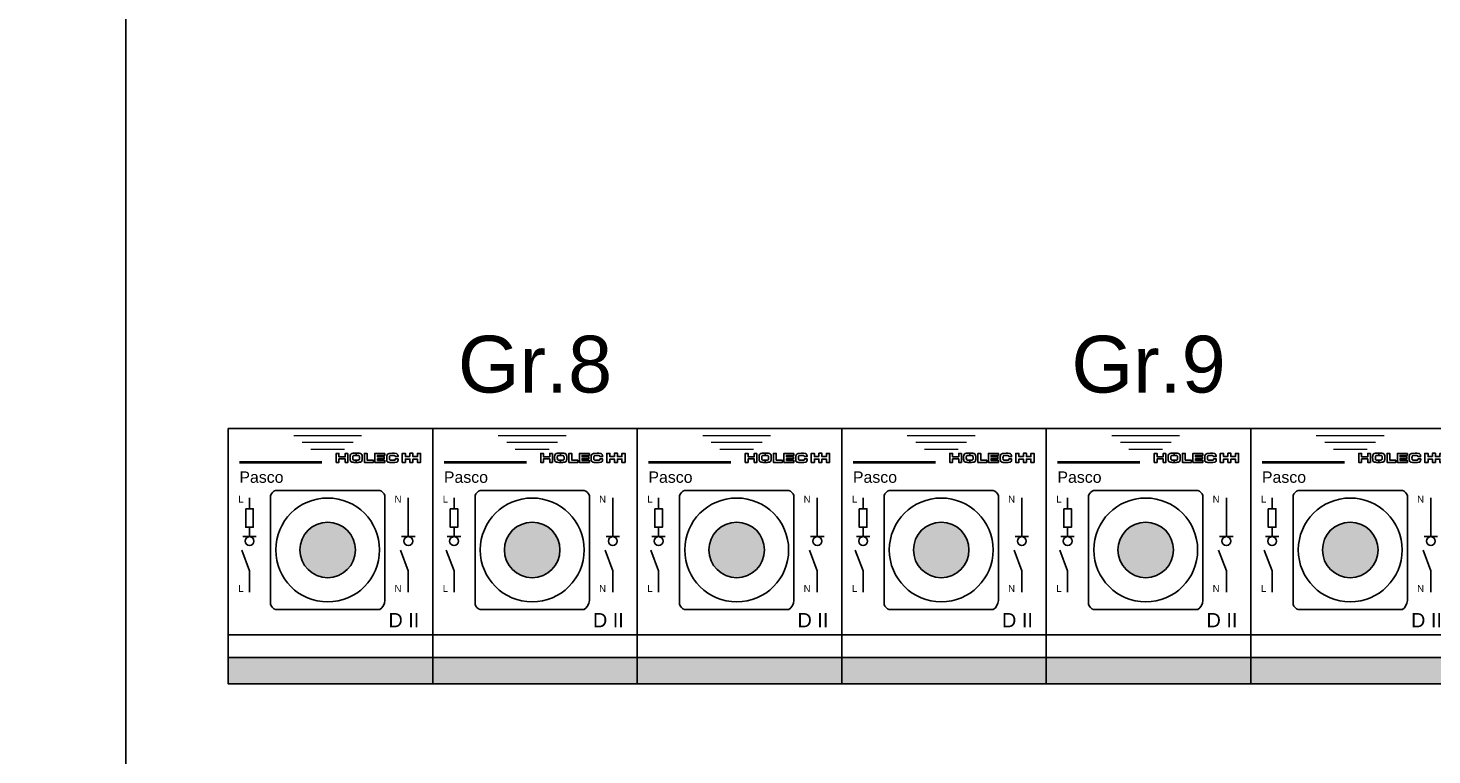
# Model space of a CAD drawing. Header units: millimetres. Extents: x -76073 to -606, y -39488 to 9083.
# Tile 5 of 23: x -13232 to -10761, y -33720 to -32440. Entities that reach past the tile are written whole.
import ezdxf
from ezdxf.enums import TextEntityAlignment as Align

# ---------------------------------------------------------------- set-up
doc = ezdxf.new("R2010")
doc.units = ezdxf.units.MM
doc.header["$LTSCALE"] = 100
doc.linetypes.add('HIDDEN', pattern=[9.525, 6.35, -3.175])
for name, color, linetype in [('00-xref', 7, 'Continuous'), ('EL$6----', 7, 'Continuous'), ('EL6-----', 7, 'Continuous')]:
    doc.layers.add(name, color=color, linetype=linetype)
doc.styles.add('Arial', font='arial.ttf')

# ---------------------------------------------------------------- blocks, each defined once
blk = doc.blocks.new('*U20')
at = {"ltscale": 0.3}
h = blk.add_hatch(color=256, dxfattribs=at)
h.dxf.hatch_style = 1
h.paths.add_polyline_path([(126.1, 235.9, 1), (223.9, 235.9, 1)])
at = {"layer": '00-xref'}
h = blk.add_hatch(color=160, dxfattribs=at)
h.dxf.hatch_style = 1
h.paths.add_polyline_path([(360, 0), (360, 46.6), (0, 46.6), (0, 0)])
at = {"color": 0}
for points in [[(210.6, 405.9), (210.6, 390.1), (205.8, 390.1), (205.8, 396.2), (194.9, 396.2), (194.9, 390.1), (190.1, 390.1), (190.1, 405.9), (194.9, 405.9), (194.9, 400.1), (205.8, 400.1), (205.8, 405.9)], [(210.6, 405.9), (210.6, 390.1), (205.8, 390.1), (205.8, 396.2), (194.9, 396.2), (194.9, 390.1), (190.1, 390.1), (190.1, 405.9), (194.9, 405.9), (194.9, 400.1), (205.8, 400.1), (205.8, 405.9)], [(225.1, 402.2), (222.7, 402.2), (222.6, 402.2), (222.6, 402.2), (222.4, 402.2), (222.4, 402.2), (222.3, 402.2), (222.1, 402.2), (221.1, 402.1), (220.4, 401.9), (220, 401.7), (219.9, 401.6), (219.5, 401.2), (219.4, 400.5), (219.2, 399.2), (219.2, 398.9), (219.2, 398.5), (219.2, 398.2), (219.3, 396.5), (219.5, 395.1), (219.7, 394.7), (220.1, 394.3), (221.4, 394), (223.9, 393.9), (225.1, 393.9), (225.1, 390), (223.8, 390), (221.7, 390.1), (219.8, 390.2), (217.8, 390.5), (216.5, 391), (215.6, 391.7), (215, 392.8), (214.7, 394), (214.5, 395.5), (214.4, 398.1), (214.3, 398.4), (214.4, 399.9), (214.5, 400.9), (214.6, 402), (215.2, 403.9), (216.2, 404.9), (217.3, 405.5), (218.2, 405.7), (219.7, 406), (220.1, 406), (222.7, 406.1), (224.9, 406.1), (225.1, 406.1), (225.1, 402.2)], [(225.1, 402.2), (227.5, 402.2), (227.6, 402.2), (227.7, 402.2), (227.8, 402.2), (227.9, 402.2), (228, 402.2), (228.1, 402.2), (229.2, 402.1), (229.8, 401.9), (230.2, 401.7), (230.3, 401.6), (230.7, 401.2), (230.9, 400.5), (231, 399.2), (231, 398.9), (231, 398.5), (231, 398.2), (231, 396.5), (230.8, 395.1), (230.5, 394.7), (230.1, 394.3), (228.9, 394), (226.3, 393.9), (225.1, 393.9), (225.1, 390), (226.4, 390), (228.5, 390.1), (230.4, 390.2), (232.5, 390.5), (233.8, 391), (234.7, 391.7), (235.2, 392.8), (235.5, 394), (235.7, 395.5), (235.8, 398.1), (235.9, 398.4), (235.8, 399.9), (235.8, 400.9), (235.6, 402), (235, 403.9), (234.1, 404.9), (232.9, 405.5), (232.1, 405.7), (230.6, 406), (230.2, 406), (227.5, 406.1), (225.4, 406.1), (225.1, 406.1), (225.1, 402.2)], [(255.4, 394), (255.4, 390.1), (239.7, 390.1), (239.7, 405.9), (244.5, 405.9), (244.5, 394)], [(255.4, 394), (255.4, 390.1), (239.7, 390.1), (239.7, 405.9), (244.5, 405.9), (244.5, 394)], [(275.6, 405.9), (275.6, 402.3), (262.8, 402.3), (262.8, 399.6), (274.7, 399.6), (274.7, 396.4), (262.8, 396.4), (262.8, 393.6), (275.6, 393.6), (275.6, 390.1), (258, 390.1), (258, 405.9)], [(275.6, 405.9), (275.6, 402.3), (262.8, 402.3), (262.8, 399.6), (274.7, 399.6), (274.7, 396.4), (262.8, 396.4), (262.8, 393.6), (275.6, 393.6), (275.6, 390.1), (258, 390.1), (258, 405.9)], [(299, 395.4), (298.9, 393.9), (298.7, 392.7), (298.3, 391.7), (297.8, 391.1), (297.1, 390.7), (296, 390.3), (293.1, 390), (289.4, 389.9), (286.4, 390), (284.3, 390), (282.5, 390.3), (281.2, 390.7), (280.4, 391.2), (279.8, 391.9), (279.3, 392.8), (279.1, 393.8), (279, 395.1), (278.9, 398.4), (278.9, 400.2), (279.1, 401.7), (279.5, 403), (280, 404.1), (280.7, 404.8), (281.7, 405.4), (283, 405.8), (284.6, 405.9), (289.1, 406), (292.3, 406), (295.4, 405.7), (296.2, 405.6), (297, 405.2), (297.6, 404.7), (298, 404.1), (298.4, 403.4), (298.6, 402.5), (298.8, 401.5), (298.8, 400.3), (294.1, 400.3), (294, 401.2), (293.6, 401.7), (292.9, 402), (291.9, 402.1), (290.6, 402.1), (289.2, 402.1), (286.8, 402.1), (285.9, 402), (285.1, 401.9), (284.5, 401.6), (284.2, 401.3), (284, 400.8), (283.8, 400), (283.7, 398), (283.8, 395.9), (284.2, 394.6), (284.6, 394.3), (285.3, 394.1), (287.3, 393.8), (289.1, 393.8), (291.6, 393.8), (292.8, 393.9), (293.6, 394.2), (294.1, 394.9), (294.3, 396.1), (299, 396.1)], [(299, 395.4), (298.9, 393.9), (298.7, 392.7), (298.3, 391.7), (297.8, 391.1), (297.1, 390.7), (296, 390.3), (293.1, 390), (289.4, 389.9), (286.4, 390), (284.3, 390), (282.5, 390.3), (281.2, 390.7), (280.4, 391.2), (279.8, 391.9), (279.3, 392.8), (279.1, 393.8), (279, 395.1), (278.9, 398.4), (278.9, 400.2), (279.1, 401.7), (279.5, 403), (280, 404.1), (280.7, 404.8), (281.7, 405.4), (283, 405.8), (284.6, 405.9), (289.1, 406), (292.3, 406), (295.4, 405.7), (296.2, 405.6), (297, 405.2), (297.6, 404.7), (298, 404.1), (298.4, 403.4), (298.6, 402.5), (298.8, 401.5), (298.8, 400.3), (294.1, 400.3), (294, 401.2), (293.6, 401.7), (292.9, 402), (291.9, 402.1), (290.6, 402.1), (289.2, 402.1), (286.8, 402.1), (285.9, 402), (285.1, 401.9), (284.5, 401.6), (284.2, 401.3), (284, 400.8), (283.8, 400), (283.7, 398), (283.8, 395.9), (284.2, 394.6), (284.6, 394.3), (285.3, 394.1), (287.3, 393.8), (289.1, 393.8), (291.6, 393.8), (292.8, 393.9), (293.6, 394.2), (294.1, 394.9), (294.3, 396.1), (299, 396.1)], [(319.7, 400.3), (311.9, 400.3), (311.9, 405.9), (306.2, 405.9), (306.2, 390), (311.9, 390), (311.9, 395.9), (319.7, 395.9), (319.7, 390), (325, 390), (325, 395.9), (332.9, 395.9), (332.9, 390), (338.5, 390), (338.5, 405.9), (332.9, 405.9), (332.9, 400.3), (325, 400.3), (325, 406), (319.7, 406)], [(319.7, 400.3), (311.9, 400.3), (311.9, 405.9), (306.2, 405.9), (306.2, 390), (311.9, 390), (311.9, 395.9), (319.7, 395.9), (319.7, 390), (325, 390), (325, 395.9), (332.9, 395.9), (332.9, 390), (338.5, 390), (338.5, 405.9), (332.9, 405.9), (332.9, 400.3), (325, 400.3), (325, 406), (319.7, 406)]]:
    blk.add_lwpolyline(points, close=True, dxfattribs=at)
at = {"flags": 128}
for points in [[(37.5, 308.4), (37.5, 327.4)], [(316.9, 259.3), (316.9, 327.4)], [(37.5, 259.3), (37.5, 275.9)], [(25.6, 259.3), (49.3, 259.3)], [(328.8, 259.3), (305.1, 259.3)], [(37.5, 161.7), (37.5, 199.1), (23.7, 235.5)], [(316.9, 161.7), (316.9, 199.1), (303.2, 235.5)]]:
    blk.add_lwpolyline(points, dxfattribs=at)
blk.add_lwpolyline([(74.4, 331.8, -0.206106), (83.3, 340.7), (266.7, 340.7, -0.224105), (275.6, 331.8), (275.6, 147.2, -0.231646), (266.7, 131), (83.3, 131, -0.224105), (74.4, 139.9)], format="xyb", close=True, dxfattribs=at)
at = {"ltscale": 0.3}
blk.add_circle((175, 235.9), 91.4, dxfattribs=at)
at = {"color": 0, "linetype": 'Continuous'}
blk.add_circle((175, 235.9), 48.9, dxfattribs=at)
for centre in [(37.5, 251.5), (316.9, 251.5)]:
    blk.add_circle(centre, 7.8)
at = {"layer": '00-xref'}
for points in [[(0, 450), (360, 450), (360, 0), (0, 0)], [(30.8, 308.4), (44.1, 308.4), (44.1, 275.9), (30.8, 275.9)]]:
    blk.add_lwpolyline(points, close=True, dxfattribs=at)
at = {"layer": '00-xref', "flags": 128}
for points, const_width in [([(115, 437.1), (235, 437.1)], 2.4), ([(130, 425.1), (220, 425.1)], 2.4), ([(145, 413.1), (205, 413.1)], 2.4), ([(165.1, 390.1), (19.6, 390.1)], 5)]:
    blk.add_lwpolyline(points, dxfattribs=dict(at, const_width=const_width))
at = {"layer": '00-xref', "linetype": 'HIDDEN', "flags": 128}
blk.add_lwpolyline([(0, 86.6), (360, 86.6)], dxfattribs=at)
at = {"layer": '00-xref', "flags": 128}
blk.add_lwpolyline([(0, 46.6), (360, 46.6)], dxfattribs=at)
at = {"style": 'Arial'}
for s, height, p in [('Pasco', 20, (19.6, 354.1)), ('L', 12, (17.7, 319.3)), ('N', 12, (292.8, 319.3)), ('L', 12, (17.7, 162.1)), ('N', 12, (292.8, 162.1)), ('D II', 25, (282, 99.8))]:
    blk.add_text(s, height=height, dxfattribs=at).set_placement(p)

msp = doc.modelspace()

# ---------------------------------------------------------------- linework, layer by layer
for points in [[(-15580, -31379.3), (-13060, -31379.3), (-13060, -34045.1), (-15580, -34045.1)], [(-8020, -31379.3), (-8020, -34045.1), (-13060, -34045.1), (-13060, -31379.3)], [(-12880, -33145.1), (-10720, -33145.1), (-10720, -33595.1), (-12880, -33595.1)]]:
    msp.add_lwpolyline(points, close=True)

# ---------------------------------------------------------------- block references
at = {"layer": 'EL$6----'}
for p in [(-12880, -33595.1), (-12520, -33595.1), (-12160, -33595.1), (-11800, -33595.1), (-11440, -33595.1), (-11080, -33595.1)]:
    msp.add_blockref('*U20', p, dxfattribs=at)

# ---------------------------------------------------------------- texts
at = {"layer": 'EL6-----', "color": 0, "style": 'Arial'}
for s, p in [('Gr.8', (-12340, -33112.1)), ('Gr.9', (-11260, -33112.1))]:
    msp.add_text(s, height=100, dxfattribs=at).set_placement(p, align=Align.BOTTOM_CENTER)

doc.saveas('drawing.dxf')
